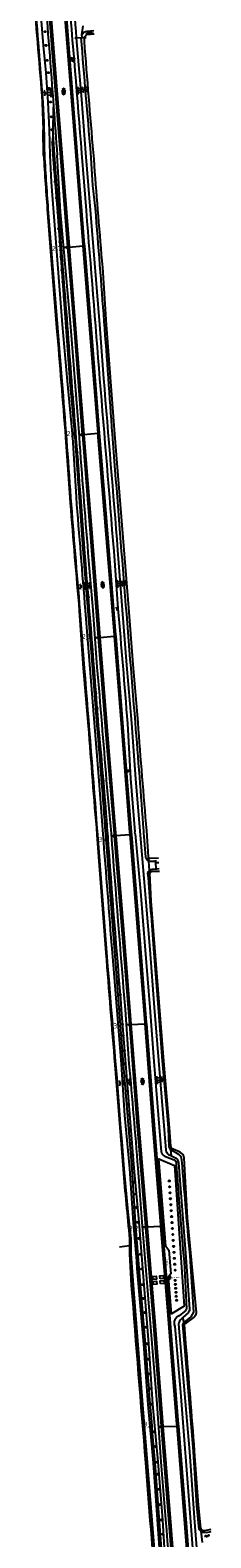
# Model space of a CAD drawing. Extents: x 121149 to 123702, y 457169 to 470031.
# Tile 56 of 87: x 122119 to 122210, y 466541 to 467299. Entities that reach past the tile are written whole.
import ezdxf

# ---------------------------------------------------------------- set-up
doc = ezdxf.new("R2010")
doc.units = 0
doc.header["$LTSCALE"] = 4
doc.layers.get('0').update_dxf_attribs({"color": 8, "linetype": 'CONTINUOUS'})
doc.layers.add('REFERENTIE', color=8, linetype='CONTINUOUS')
doc.styles.add('ISO', font='ISO')

# ---------------------------------------------------------------- blocks, each defined once
blk = doc.blocks.new('water')
at = {"color": 0, "linetype": 'ByBlock', "lineweight": -2}
for centre, start, end in [((-0.01, 0.75), 129.74464, 230.25536), ((-0.32, 1.12), 309.74464, 50.25536), ((-0.32, 0.37), 309.74464, 50.25536), ((0.32, 0.01), 129.74464, 230.25536), ((0, 0.38), 309.74464, 50.25536), ((-0.01, -0.74), 129.74464, 230.25536), ((-0.32, -0.37), 309.74464, 50.25536), ((-0.32, -1.12), 309.74464, 50.25536), ((0, -0.37), 309.74464, 50.25536)]:
    blk.add_arc(centre, 0.244, start, end, dxfattribs=at)
blk = doc.blocks.new('talud')
at = {"color": 0}
for p, q in [((0, 0.75), (0.5, 0.75)), ((0, 0.5), (1, 0.5)), ((0, 0.25), (0.5, 0.25)), ((0, 0), (1, 0)), ((0, -0.25), (0.5, -0.25)), ((0, -0.5), (1, -0.5)), ((0, -0.75), (0.5, -0.75))]:
    blk.add_line(p, q, dxfattribs=at)
blk = doc.blocks.new('boom')
at = {"color": 0}
for radius in [0.315, 0.225, 0.135]:
    blk.add_circle((0, 0), radius, dxfattribs=at)
blk = doc.blocks.new('asfalt6')
at = {"color": 0, "linetype": 'ByBlock', "lineweight": -2}
for p, q in [((-0.93, 0.18), (0.7, 1.13)), ((-0.89, -0.52), (0.89, 0.52)), ((-0.89, 0.52), (0.89, -0.52)), ((-0.76, 1.01), (0.3, 1.62)), ((-0.7, 1.13), (0.93, 0.18)), ((-0.3, 1.62), (0.76, 1.01)), ((-0.93, -0.18), (0.7, -1.13)), ((-0.76, -1.01), (0.3, -1.62)), ((-0.7, -1.13), (0.93, -0.18)), ((-0.3, -1.62), (0.76, -1.01))]:
    blk.add_line(p, q, dxfattribs=at)
blk = doc.blocks.new('verkeerslicht')
at = {"color": 0, "linetype": 'Continuous'}
for p, q in [((-1, 0), (-0.6, 0)), ((-0.3, 0.52), (-0.5, 0.86)), ((0.3, 0.52), (0.5, 0.86)), ((0.6, 0), (1, 0)), ((-0.3, -0.52), (-0.5, -0.86)), ((0.3, -0.52), (0.5, -0.86))]:
    blk.add_line(p, q, dxfattribs=at)
at = {"color": 0}
blk.add_circle((0, 0), 0.6, dxfattribs=at)
at = {"color": 0, "linetype": 'Continuous'}
for radius, start, end in [(0.996, 119.99849, 179.99351), (0.897, 119.99889, 179.99279), (0.797, 119.99938, 179.99189), (0.697, 120.00002, 179.99073), (0.697, 0.00927, 59.99998), (0.797, 0.00811, 60.00062), (0.897, 0.00721, 60.00111), (0.996, 0.00649, 60.00151), (0.996, 240.00151, 299.99849), (0.897, 240.00111, 299.99889), (0.797, 240.00062, 299.99938), (0.697, 239.99998, 300.00002)]:
    blk.add_arc((0, 0), radius, start, end, dxfattribs=at)
blk = doc.blocks.new('kilometerpaal')
at = {"color": 0}
for p, q in [((-0.44, 0.44), (0.44, -0.44)), ((-0.44, -0.44), (-0.44, 0.44)), ((0.44, 0.44), (-0.44, -0.44)), ((0.44, -0.44), (0.44, 0.44))]:
    blk.add_line(p, q, dxfattribs=at)
at = {"color": 0, "style": 'ISO'}
blk.add_attdef('KILOMETERPAAL', (0.59, 0.87), '', height=2.5, dxfattribs=at)
blk = doc.blocks.new('wegwijzer')
at = {"color": 0}
for q in [(-0.42, 1.42), (0.42, 1.42), (0, 0)]:
    blk.add_line((0, 1), q, dxfattribs=at)
blk = doc.blocks.new('paal')
at = {"color": 0}
for radius in [0.45, 0.2]:
    blk.add_circle((0, 0), radius, dxfattribs=at)
blk = doc.blocks.new('verkeersteller')
at = {"color": 0}
blk.add_circle((0, 0), 0.45, dxfattribs=at)
blk = doc.blocks.new('verkeerstel-pl')
at = {"linetype": 'Continuous'}
blk.add_circle((0, 0), 0.03, dxfattribs=at)
blk = doc.blocks.new('halfverhard4')
at = {"color": 0, "linetype": 'ByBlock', "lineweight": -2}
for p, q in [((-0.625, 0.625), (-0.625, 0.625)), ((-0.625, 0), (-0.625, 0)), ((-0.46875, 0.9375), (-0.46875, 0.9375)), ((-0.46875, 0.3125), (-0.46875, 0.3125)), ((-0.3125, 1.25), (-0.3125, 1.25)), ((-0.3125, 0.625), (-0.3125, 0.625)), ((-0.3125, 0), (-0.3125, 0)), ((-0.15625, 1.5625), (-0.15625, 1.5625)), ((-0.15625, 0.9375), (-0.15625, 0.9375)), ((-0.15625, 0.3125), (-0.15625, 0.3125)), ((0, 1.25), (0, 1.25)), ((0, 0.625), (0, 0.625)), ((0, 0), (0, 0)), ((0.15625, 1.5625), (0.15625, 1.5625)), ((0.15625, 0.9375), (0.15625, 0.9375)), ((0.15625, 0.3125), (0.15625, 0.3125)), ((0.3125, 1.25), (0.3125, 1.25)), ((0.3125, 0.625), (0.3125, 0.625)), ((0.3125, 0), (0.3125, 0)), ((0.46875, 0.9375), (0.46875, 0.9375)), ((0.46875, 0.3125), (0.46875, 0.3125)), ((0.625, 0.625), (0.625, 0.625)), ((0.625, 0), (0.625, 0)), ((-0.625, -0.625), (-0.625, -0.625)), ((-0.46875, -0.3125), (-0.46875, -0.3125)), ((-0.46875, -0.9375), (-0.46875, -0.9375)), ((-0.3125, -0.625), (-0.3125, -0.625)), ((-0.3125, -1.25), (-0.3125, -1.25)), ((-0.15625, -0.3125), (-0.15625, -0.3125)), ((-0.15625, -0.9375), (-0.15625, -0.9375)), ((-0.15625, -1.5625), (-0.15625, -1.5625)), ((0, -0.625), (0, -0.625)), ((0, -1.25), (0, -1.25)), ((0.15625, -0.3125), (0.15625, -0.3125)), ((0.15625, -0.9375), (0.15625, -0.9375)), ((0.15625, -1.5625), (0.15625, -1.5625)), ((0.3125, -0.625), (0.3125, -0.625)), ((0.3125, -1.25), (0.3125, -1.25)), ((0.46875, -0.3125), (0.46875, -0.3125)), ((0.46875, -0.9375), (0.46875, -0.9375)), ((0.625, -0.625), (0.625, -0.625))]:
    blk.add_line(p, q, dxfattribs=at)
blk = doc.blocks.new('zonnepaneel')
at = {"color": 0}
blk.add_circle((0, 0), 0.45, dxfattribs=at)
at = {"color": 0, "style": 'ISO'}
blk.add_attdef('ZONNEPANEEL', (0.7, 0), '', height=0.9, dxfattribs=at)

msp = doc.modelspace()

# ---------------------------------------------------------------- linework, layer by layer
at = {"layer": 'REFERENTIE'}
for points in [[(122120.465, 467359.977), (122121.402, 467347.187), (122125.936, 467291.265), (122127.174, 467277.507), (122128.282, 467262.779), (122128.919, 467248.853), (122129.173, 467236.043), (122129.906, 467222.579), (122135.512, 467151.034), (122137.91, 467122.459), (122140.622, 467094.382), (122142.478, 467064.103)], [(122129.075, 467304.523), (122134.024, 467243.443), (122138.207, 467190.03), (122138.223, 467189.828)], [(122129.874, 467304.567), (122134.822, 467243.505), (122139.005, 467190.092), (122139.021, 467189.892)], [(122136.782, 467304.951), (122140.936, 467252.792), (122145.79, 467190.977), (122145.833, 467190.443)], [(122137.581, 467304.995), (122141.734, 467252.855), (122146.587, 467191.041), (122146.631, 467190.508)], [(122141.801, 467295.082), (122142.566, 467295.105)], [(122142.566, 467295.105), (122145.036, 467295.18)], [(122142.566, 467295.105), (122145.216, 467264.071), (122147.269, 467237.269), (122154.305, 467150.902), (122156.261, 467123.776)], [(122145.036, 467295.18), (122145.454, 467295.192)], [(122145.406, 467296.542), (122146.011, 467301.049)], [(122145.454, 467295.192), (122145.406, 467296.542)], [(122145.454, 467295.192), (122146.868, 467295.235)], [(122146.868, 467295.235), (122147.524, 467295.255)], [(122147.955, 467296.829), (122151.504, 467297.076)], [(122148.028, 467298.487), (122151.415, 467298.785)], [(122125.963, 467262.586), (122124.634, 467277.37), (122123.519, 467292.804)], [(122125.448, 467262.621), (122125.972, 467248.751)], [(122130.865, 467246.996), (122131.159, 467260.23)], [(122126.09, 467236.079), (122125.972, 467248.751)], [(122130.865, 467246.996), (122130.346, 467242.374), (122130.781, 467236.12), (122133.036, 467207.353), (122139.285, 467122.194), (122141.794, 467094.441), (122146.01, 467035.969), (122150.813, 466977.873), (122152.965, 466949.285)], [(122135.993, 467178.263), (122133.845, 467207.447), (122131.52, 467236.116), (122130.865, 467246.996)], [(122144.127, 467094.505), (122139.81, 467149.731), (122134.69, 467207.582), (122132.966, 467236.075)], [(122145.26, 467237.02), (122147.491, 467208.218)], [(122152.256, 467209.189), (122150.901, 467220.852), (122149.929, 467237.449)], [(122128.126, 467206.963), (122128.128, 467206.935)], [(122128.128, 467206.935), (122132.677, 467149.246)], [(122135.506, 467122.396), (122133.194, 467149.238), (122128.62, 467207.097)], [(122138.223, 467189.828), (122139.021, 467189.892)], [(122138.223, 467189.828), (122141.585, 467146.581), (122145.603, 467095.636)], [(122139.021, 467189.892), (122145.833, 467190.443)], [(122139.021, 467189.892), (122142.383, 467146.643), (122146.4, 467095.699)], [(122145.833, 467190.443), (122146.631, 467190.508)], [(122145.833, 467190.443), (122149.896, 467140.195), (122153.355, 467096.246)], [(122146.631, 467190.508), (122150.693, 467140.259), (122154.153, 467096.309)], [(122157.812, 467150.826), (122155.875, 467179.579)], [(122161.919, 467095.796), (122157.812, 467150.826)], [(122137.169, 467094.116), (122139.305, 467063.954)], [(122145.603, 467095.636), (122146.4, 467095.699)], [(122145.603, 467095.636), (122145.622, 467095.396), (122149.589, 467045.965), (122153.583, 466993.653), (122153.587, 466993.609)], [(122146.4, 467095.699), (122153.355, 467096.246)], [(122146.4, 467095.699), (122146.419, 467095.46), (122150.387, 467046.026), (122154.381, 466993.714), (122154.384, 466993.673)], [(122153.355, 467096.246), (122154.153, 467096.309)], [(122153.355, 467096.246), (122153.491, 467094.52), (122157.843, 467041.429), (122161.572, 466994.826), (122161.617, 466994.252)], [(122154.153, 467096.309), (122154.288, 467094.585), (122158.64, 467041.494), (122162.37, 466994.889), (122162.415, 466994.316)], [(122168.987, 467008.527), (122161.919, 467095.796)], [(122139.305, 467063.954), (122139.527, 467061.174)], [(122146.882, 467036.001), (122144.815, 467064.247)], [(122163.389, 467037.437), (122167.884, 466979.703), (122170.351, 466950.541), (122172.357, 466922.577), (122174.624, 466896.174), (122179.561, 466836.764), (122181.725, 466807.617), (122187.676, 466735.785)], [(122153.151, 466978.727), (122151.06, 467007.416), (122148.601, 467036.132)], [(122161.395, 467036.939), (122163.521, 467008.125)], [(122147.085, 467007.121), (122153.856, 466921.571), (122155.906, 466894.671)], [(122171.142, 466980.102), (122168.987, 467008.527)], [(122144.075, 467006.927), (122146.097, 466978.197)], [(122146.701, 466978.18), (122144.554, 467006.995)], [(122153.587, 466993.609), (122154.384, 466993.673)], [(122153.587, 466993.609), (122157.335, 466946.667), (122161.576, 466895.127), (122161.667, 466894.028), (122161.677, 466893.904)], [(122154.384, 466993.673), (122161.617, 466994.252)], [(122154.384, 466993.673), (122158.132, 466946.732), (122162.374, 466895.191), (122162.464, 466894.094), (122162.474, 466893.967)], [(122161.617, 466994.252), (122162.415, 466994.316)], [(122161.617, 466994.252), (122165.595, 466944.049), (122169.407, 466895.755), (122169.501, 466894.561), (122169.504, 466894.522)], [(122162.415, 466994.316), (122166.393, 466944.112), (122170.204, 466895.819), (122170.299, 466894.624), (122170.302, 466894.585)], [(122146.097, 466978.197), (122148.57, 466949.032)], [(122173.665, 466950.876), (122171.142, 466980.102)], [(122168.327, 466950.431), (122169.784, 466922.67), (122172.05, 466895.967)], [(122160.255, 466895.02), (122157.844, 466921.79)], [(122152.954, 466894.434), (122157.435, 466835.038)], [(122157.972, 466835.179), (122153.364, 466894.467)], [(122157.282, 466894.782), (122159.602, 466864.105), (122166.183, 466779.168), (122170.607, 466726.409), (122172.287, 466699.441), (122174.703, 466668.097), (122177.332, 466638.508)], [(122161.677, 466893.904), (122162.474, 466893.967)], [(122161.677, 466893.904), (122165.518, 466846.699), (122169.307, 466799.053), (122169.313, 466798.981)], [(122162.474, 466893.967), (122169.504, 466894.522)], [(122162.474, 466893.967), (122166.315, 466846.763), (122170.105, 466799.116), (122170.112, 466799.023)], [(122169.504, 466894.522), (122170.302, 466894.585)], [(122169.504, 466894.522), (122173.558, 466843.706), (122177.005, 466799.93), (122177.047, 466799.388)], [(122170.302, 466894.585), (122174.355, 466843.769), (122177.803, 466799.993), (122177.846, 466799.43)], [(122172.145, 466894.872), (122172.05, 466895.967)], [(122172.145, 466894.872), (122174.926, 466865.96), (122177.193, 466836.369), (122179.616, 466807.594), (122181.661, 466780.48), (122185.386, 466735.049)], [(122177.623, 466883.145), (122176.78, 466893.515), (122176.64, 466895.245), (122176.558, 466896.329)], [(122178.85, 466883.313), (122178.092, 466896.452)], [(122179.054, 466881.172), (122178.85, 466883.313)], [(122179.495, 466876.523), (122179.054, 466881.172)], [(122183.981, 466882.644), (122179.772, 466882.432), (122179.349, 466882.587)], [(122182.651, 466880.915), (122179.857, 466880.976)], [(122182.651, 466880.915), (122182.613, 466881.686)], [(122182.676, 466880.399), (122182.651, 466880.915)], [(122182.676, 466880.399), (122184.137, 466880.547)], [(122182.824, 466877.373), (122182.676, 466880.399)], [(122179.63, 466875.109), (122179.495, 466876.523)], [(122180.344, 466861.018), (122179.63, 466875.109)], [(122180.087, 466876.906), (122180.842, 466877.121), (122182.824, 466877.373)], [(122180.279, 466875.984), (122180.816, 466876.134), (122184.464, 466876.162)], [(122182.824, 466877.373), (122184.371, 466877.413)], [(122182.852, 466876.767), (122182.824, 466877.373)], [(122186.608, 466780.656), (122180.344, 466861.018)], [(122160.552, 466835.237), (122165.096, 466779.148), (122166.922, 466753.277), (122169.363, 466726.611), (122171.147, 466699.317)], [(122189.412, 466737.726), (122188.961, 466746.988), (122188.327, 466754.984), (122185.936, 466780.727), (122183.956, 466807.65), (122181.602, 466837.012)], [(122197.034, 466402.927), (122194.8, 466434.441), (122192.346, 466464.533), (122190.4, 466491.805), (122187.883, 466521.819), (122186.067, 466549.997), (122183.836, 466579.112), (122181.136, 466608.138), (122179.033, 466638.562), (122174.295, 466699.629), (122171.766, 466726.768), (122167.467, 466779.263), (122165.408, 466806.553)], [(122169.224, 466779.292), (122167.285, 466806.596)], [(122169.313, 466798.981), (122170.112, 466799.023)], [(122169.313, 466798.981), (122173.115, 466750.05), (122177.427, 466697.249)], [(122170.112, 466799.023), (122177.047, 466799.388)], [(122170.112, 466799.023), (122173.912, 466750.114), (122178.227, 466697.291)], [(122177.047, 466799.388), (122177.846, 466799.43)], [(122177.047, 466799.388), (122181.189, 466746.325), (122184.996, 466698.119), (122185.034, 466697.653)], [(122177.846, 466799.43), (122181.987, 466746.387), (122185.793, 466698.183), (122185.833, 466697.696)], [(122189.568, 466747.015), (122186.608, 466780.656)], [(122162.011, 466778.805), (122166.126, 466726.385)], [(122190.131, 466737.832), (122189.568, 466747.015)], [(122190.246, 466735.964), (122190.131, 466737.832)], [(122190.246, 466735.964), (122190.174, 466736.02)], [(122190.432, 466732.957), (122190.246, 466735.964)], [(122194.275, 466733.637), (122193.358, 466734.229), (122190.919, 466735.436), (122190.246, 466735.964)], [(122195.857, 466734.071), (122194.942, 466734.782), (122191.365, 466736.308)], [(122187.739, 466550.139), (122185.267, 466579.133), (122183.215, 466608.296), (122180.694, 466638.714), (122175.8, 466699.775), (122173.698, 466726.846)], [(122187.705, 466687.671), (122184.102, 466731.509), (122191.987, 466728.12), (122196.896, 466657.355), (122190.509, 466653.552), (122188.981, 466672.145)], [(122186.78, 466732.987), (122187.539, 466732.609), (122191.89, 466730.926)], [(122188.924, 466733.637), (122190.432, 466732.957)], [(122190.432, 466732.957), (122192.564, 466731.996)], [(122192.564, 466731.996), (122193.295, 466731.35)], [(122193.993, 466729.556), (122197.955, 466679.783)], [(122203.148, 466654.159), (122198.623, 466701.842), (122196.957, 466732.054)], [(122190.246, 466433.08), (122180.711, 466549.76), (122178.481, 466578.753), (122176.065, 466607.873), (122171.382, 466667.93), (122170.276, 466683.801), (122170.172, 466691.451), (122168.668, 466704.925), (122166.658, 466726.441)], [(122177.427, 466697.249), (122178.227, 466697.291)], [(122177.427, 466697.249), (122177.463, 466696.817), (122181.247, 466649.686), (122185.389, 466597.08), (122185.405, 466596.881)], [(122178.227, 466697.291), (122185.034, 466697.653)], [(122178.227, 466697.291), (122178.26, 466696.882), (122182.044, 466649.749), (122186.186, 466597.144), (122186.205, 466596.911)], [(122185.034, 466697.653), (122185.833, 466697.696)], [(122185.034, 466697.653), (122188.661, 466652.943), (122193.1, 466598.075), (122193.171, 466597.168)], [(122185.833, 466697.696), (122186.512, 466689.325)], [(122169.439, 466691.315), (122169.382, 466687.714)], [(122186.512, 466689.325), (122188.011, 466670.843)], [(122186.512, 466689.325), (122187.705, 466687.671)], [(122169.382, 466687.714), (122164.37, 466687.017)], [(122169.382, 466687.714), (122169.319, 466683.727)], [(122169.319, 466683.727), (122170.282, 466667.887)], [(122187.705, 466687.671), (122189.159, 466685.654), (122190.133, 466673.694), (122188.981, 466672.145)], [(122196.824, 466649.149), (122200.337, 466652.097), (122201.741, 466654.334), (122200.141, 466679.955)], [(122196.825, 466679.705), (122198.132, 466656.273)], [(122197.955, 466679.783), (122199.58, 466655.943)], [(122181.158, 466670.868), (122181.037, 466672.363), (122182.831, 466672.508), (122182.952, 466671.013), (122181.158, 466670.868)], [(122181.359, 466668.376), (122181.238, 466669.871), (122183.032, 466670.016), (122183.153, 466668.521), (122181.359, 466668.376)], [(122184.747, 466671.158), (122184.626, 466672.653), (122186.42, 466672.799), (122186.541, 466671.304), (122184.747, 466671.158)], [(122184.948, 466668.667), (122184.827, 466670.162), (122186.621, 466670.307), (122186.742, 466668.812), (122184.948, 466668.667)], [(122188.981, 466672.145), (122188.011, 466670.843)], [(122188.011, 466670.843), (122189.458, 466653.008), (122193.897, 466598.139), (122193.972, 466597.197)], [(122197.574, 466655.126), (122197.021, 466654.786), (122194.314, 466652.502), (122193.378, 466652.003), (122192.616, 466651.265)], [(122196.232, 466651.65), (122194.845, 466650.365)], [(122198.838, 466654.062), (122196.232, 466651.65)], [(122196.824, 466649.149), (122196.232, 466651.65)], [(122197.096, 466648), (122197.234, 466648.414), (122201.742, 466651.736)], [(122191.868, 466648.258), (122192.196, 466647.25), (122195.074, 466614.206), (122199.988, 466551.133), (122202.047, 466522.9)], [(122194.101, 466648.45), (122199.544, 466584.186), (122201.954, 466551.088), (122206.497, 466492.65)], [(122204.456, 466545.097), (122203.226, 466557.243), (122201.619, 466584.317), (122197.129, 466638.705), (122196.249, 466648.065), (122196.523, 466648.897), (122196.824, 466649.149)], [(122197.096, 466648), (122196.824, 466649.149)], [(122197.764, 466638.796), (122197.096, 466648)], [(122176.351, 466638.311), (122178.565, 466607.924), (122181.218, 466578.718), (122185.365, 466521.698), (122187.803, 466491.565), (122189.892, 466464.376), (122194.811, 466402.702), (122196.934, 466373.672)], [(122197.773, 466638.693), (122197.764, 466638.796)], [(122185.405, 466596.881), (122186.205, 466596.911)], [(122193.302, 466497.365), (122185.405, 466596.881)], [(122186.205, 466596.911), (122193.171, 466597.168)], [(122186.205, 466596.911), (122190.247, 466546.832), (122194.1, 466497.428), (122194.102, 466497.407)], [(122193.171, 466597.168), (122193.972, 466597.197)], [(122193.171, 466597.168), (122197.192, 466546.059), (122200.991, 466498.274), (122201.03, 466497.773)], [(122193.972, 466597.197), (122197.99, 466546.122), (122201.788, 466498.337), (122201.83, 466497.815)], [(122202.165, 466584.362), (122202.142, 466584.668)], [(122204.047, 466557.322), (122202.165, 466584.362)], [(122177.465, 466578.685), (122179.679, 466549.711)], [(122182.141, 466578.633), (122186.396, 466521.77), (122188.826, 466491.67), (122190.824, 466464.457), (122196.246, 466397.013)], [(122205.211, 466545.744), (122204.047, 466557.322)], [(122205.211, 466545.744), (122205.359, 466544.243)], [(122210.249, 466545.161), (122208.003, 466544.663), (122207.361, 466544.464)], [(122205.359, 466544.243), (122205.921, 466538.572)], [(122210.35, 466544.05), (122207.727, 466543.528)]]:
    msp.add_lwpolyline(points, dxfattribs=at)
for points in [[(122123.519, 467292.804, -0.0031002), (122119.313, 467345.703)], [(122138.561, 467346.981, -0.0018706), (122142.566, 467295.105)], [(122126.558, 467319.145, -0.0011636), (122131.159, 467260.23)], [(122138.323, 467319.976, -0.0017478), (122145.26, 467237.02)], [(122120.976, 467316.103, -0.0018692), (122125.448, 467262.621)], [(122149.929, 467237.449, -0.0025471), (122145.036, 467295.18)], [(122145.406, 467296.542, -0.274828), (122148.028, 467298.487)], [(122146.656, 467293.348, -0.1207905), (122146.868, 467295.235)], [(122146.868, 467295.235, -0.123489), (122147.955, 467296.829)], [(122151.262, 467237.341, -0.0031787), (122146.656, 467293.348)], [(122126.676, 467236.17, 0.007534), (122125.963, 467262.586)], [(122131.159, 467260.23, -0.0004559), (122132.966, 467236.075)], [(122126.09, 467236.079, 0.0043304), (122128.126, 467206.963)], [(122128.62, 467207.097, -0.0046092), (122126.676, 467236.17)], [(122155.312, 467186.179, -0.0027378), (122151.262, 467237.341)], [(122147.491, 467208.218, -0.0015619), (122154.257, 467123.683)], [(122160.777, 467095.868, 0.0022677), (122152.256, 467209.189)], [(122155.875, 467179.579, -0.0004513), (122155.312, 467186.179)], [(122140.249, 467122.644, 0.0017613), (122135.993, 467178.263)], [(122132.677, 467149.246, -0.0018137), (122137.169, 467094.116)], [(122139.863, 467063.931, 0.0027891), (122135.506, 467122.396)], [(122144.815, 467064.247, 0.0017454), (122140.249, 467122.644)], [(122154.257, 467123.683, -0.0017747), (122161.395, 467036.939)], [(122156.261, 467123.776, -0.001111), (122163.389, 467037.437)], [(122148.601, 467036.132, -0.0021236), (122144.127, 467094.505)], [(122172.364, 466950.92, -0.0010417), (122160.777, 467095.868)], [(122139.527, 467061.174, 0.0019542), (122144.075, 467006.927)], [(122144.554, 467006.995, -0.0014915), (122139.863, 467063.931)], [(122142.478, 467064.103, 0.0019466), (122147.085, 467007.121)], [(122153.836, 466949.336, 0.0016152), (122146.882, 467036.001)], [(122163.521, 467008.125, -0.0019767), (122168.327, 466950.431)], [(122153.364, 466894.467, 0.0023545), (122146.701, 466978.18)], [(122157.844, 466921.79, 0.002054), (122153.151, 466978.727)], [(122148.57, 466949.032, 0.0025988), (122152.954, 466894.434)], [(122152.965, 466949.285, -0.001487), (122157.282, 466894.782)], [(122158.415, 466894.873, 0.0050491), (122153.836, 466949.336)], [(122176.558, 466896.329, 0.0015395), (122172.364, 466950.92)], [(122178.092, 466896.452, -0.0033977), (122173.665, 466950.876)], [(122155.906, 466894.671, -0.0013791), (122160.552, 466835.237)], [(122165.408, 466806.553, -0.0022534), (122158.415, 466894.873)], [(122167.285, 466806.596, -0.0011534), (122160.255, 466895.02)], [(122179.054, 466881.172, -0.2720584), (122177.623, 466883.145)], [(122179.349, 466882.587, -0.2099974), (122178.85, 466883.313)], [(122179.857, 466880.976, -0.0871485), (122179.054, 466881.172)], [(122178.674, 466875.117, -0.1657014), (122179.495, 466876.523)], [(122181.602, 466837.012, 0.0023099), (122178.674, 466875.117)], [(122179.495, 466876.523, -0.0688521), (122180.087, 466876.906)], [(122179.63, 466875.109, -0.2245318), (122180.279, 466875.984)], [(122157.435, 466835.038, 0.0016354), (122162.011, 466778.805)], [(122166.658, 466726.441, 0.0014343), (122157.972, 466835.179)], [(122173.698, 466726.846, 0.0043104), (122169.224, 466779.292)], [(122185.386, 466735.049, 0.195674), (122186.78, 466732.987)], [(122187.676, 466735.785, 0.1695639), (122188.924, 466733.637)], [(122190.174, 466736.02, -0.1629169), (122189.412, 466737.726)], [(122191.365, 466736.308, -0.2269827), (122190.131, 466737.832)], [(122191.89, 466730.926, -0.2685026), (122192.893, 466729.247)], [(122192.893, 466729.247, 0.0044014), (122196.825, 466679.705)], [(122193.295, 466731.35, -0.160525), (122193.993, 466729.556)], [(122195.779, 466730.805, 0.1933524), (122194.275, 466733.637)], [(122200.141, 466679.955, -0.003775), (122195.779, 466730.805)], [(122196.957, 466732.054, 0.1377011), (122195.857, 466734.071)], [(122166.126, 466726.385, 0.0046495), (122169.439, 466691.315)], [(122171.147, 466699.317, -0.0014106), (122176.351, 466638.311)], [(122170.282, 466667.887, 0.0018949), (122177.465, 466578.685)], [(122192.616, 466651.265, 0.2121946), (122191.868, 466648.258)], [(122198.132, 466656.273, -0.1896996), (122197.574, 466655.126)], [(122199.58, 466655.943, -0.1445502), (122198.838, 466654.062)], [(122201.742, 466651.736, 0.1495702), (122203.148, 466654.159)], [(122194.845, 466650.365, 0.1493271), (122194.101, 466648.45)], [(122177.332, 466638.508, 0.0034909), (122182.141, 466578.633)], [(122202.142, 466584.668, 0.0020546), (122197.773, 466638.693)], [(122179.679, 466549.711, -0.0015849), (122191.546, 466402.737)], [(122194.574, 466464.577, -0.0036108), (122187.739, 466550.139)], [(122205.359, 466544.243, -0.0768551), (122204.456, 466545.097)], [(122207.361, 466544.464, -0.3480458), (122205.211, 466545.744)], [(122207.727, 466543.528, -0.1566699), (122205.359, 466544.243)]]:
    msp.add_lwpolyline(points, format="xyb", dxfattribs=at)

# ---------------------------------------------------------------- block references
at = {"layer": 'REFERENTIE', "linetype": 'Continuous'}
for name, p in [('boom', (122126.902, 467298.152)), ('boom', (122127.342, 467291.255)), ('boom', (122127.927, 467283.768)), ('verkeerslicht', (122140.801, 467284.318)), ('boom', (122128.516, 467277.559)), ('boom', (122128.858, 467269.658)), ('asfalt6', (122136.188, 467268.103)), ('boom', (122129.6, 467262.827)), ('boom', (122130, 467255.35)), ('boom', (122130.328, 467248.881)), ('boom', (122130.756, 467242.378)), ('boom', (122131.057, 467236.131)), ('boom', (122131.496, 467228.798)), ('boom', (122131.929, 467222.798)), ('boom', (122132.721, 467214.564)), ('boom', (122133.351, 467207.412)), ('boom', (122133.723, 467199.074)), ('boom', (122134.374, 467192.339)), ('boom', (122134.924, 467184.974)), ('boom', (122135.424, 467178.205)), ('boom', (122135.883, 467172.276)), ('boom', (122136.539, 467164.459)), ('boom', (122137.187, 467156.723)), ('boom', (122137.697, 467149.57)), ('boom', (122138.205, 467142.519)), ('boom', (122138.987, 467135.218)), ('boom', (122139.774, 467122.614)), ('boom', (122140.714, 467114.59)), ('boom', (122141.034, 467108.582)), ('boom', (122141.451, 467102.58)), ('boom', (122142.179, 467094.466)), ('boom', (122142.957, 467086.777)), ('boom', (122143.393, 467078.652)), ('boom', (122143.796, 467071.492)), ('boom', (122144.442, 467064.203)), ('boom', (122144.934, 467057.553)), ('boom', (122145.504, 467049.261)), ('boom', (122145.982, 467042.435)), ('boom', (122146.487, 467036.033)), ('boom', (122146.99, 467028.598)), ('boom', (122147.873, 467021.155)), ('boom', (122148.612, 467013.831)), ('wegwijzer', (122162.914, 467007.192)), ('boom', (122149.406, 466999.844)), ('boom', (122151.124, 466978.548)), ('boom', (122151.629, 466972.634)), ('boom', (122152.282, 466965.445)), ('boom', (122152.977, 466957.972)), ('boom', (122153.416, 466949.314)), ('boom', (122153.968, 466943.208)), ('boom', (122154.612, 466936.011)), ('boom', (122155.2, 466928.581)), ('paal', (122168.484, 466926.505)), ('boom', (122155.972, 466921.669)), ('boom', (122156.476, 466914.83)), ('boom', (122156.984, 466907.452)), ('boom', (122157.749, 466900.01)), ('boom', (122158.178, 466893.796)), ('boom', (122158.647, 466886.075)), ('boom', (122159.257, 466878.158)), ('boom', (122159.676, 466871.389)), ('boom', (122160.422, 466864.202)), ('boom', (122160.794, 466857.078)), ('boom', (122161.427, 466849.586)), ('boom', (122162.072, 466841.643)), ('boom', (122163.286, 466827.968)), ('boom', (122163.973, 466819.727)), ('boom', (122164.629, 466813.847)), ('boom', (122164.972, 466806.473)), ('boom', (122165.843, 466799.216)), ('boom', (122166.176, 466793.5)), ('boom', (122166.751, 466785.812)), ('boom', (122167.051, 466779.225)), ('boom', (122167.71, 466773.084)), ('boom', (122168.285, 466765.703)), ('boom', (122168.596, 466758.918)), ('boom', (122169.147, 466753.48)), ('boom', (122169.52, 466746.003)), ('boom', (122170.158, 466739.299)), ('boom', (122170.939, 466733.455)), ('boom', (122171.238, 466726.735)), ('boom', (122171.541, 466719.797)), ('boom', (122189.378, 466720.404)), ('boom', (122172.37, 466713.811)), ('boom', (122189.575, 466717.411)), ('boom', (122189.773, 466714.417)), ('boom', (122189.971, 466711.424)), ('boom', (122172.663, 466707.033)), ('boom', (122190.169, 466708.43)), ('boom', (122190.367, 466705.437)), ('boom', (122173.433, 466699.564)), ('boom', (122190.565, 466702.443)), ('boom', (122190.763, 466699.45)), ('boom', (122190.96, 466696.456)), ('boom', (122174.14, 466691.474)), ('boom', (122191.158, 466693.463)), ('boom', (122191.356, 466690.469)), ('boom', (122174.846, 466683.5)), ('boom', (122191.554, 466687.476)), ('boom', (122191.752, 466684.482)), ('boom', (122191.95, 466681.489)), ('boom', (122175.498, 466676.162)), ('boom', (122192.148, 466678.496)), ('boom', (122192.346, 466675.502)), ('boom', (122175.922, 466668.244)), ('verkeersteller', (122189.475, 466672.258)), ('verkeerstel-pl', (122189.475, 466672.258)), ('boom', (122192.346, 466670.376)), ('boom', (122192.494, 466668.381)), ('boom', (122192.643, 466666.387)), ('boom', (122176.354, 466661.322)), ('boom', (122192.792, 466664.392)), ('boom', (122192.886, 466662.393)), ('boom', (122193.089, 466660.403)), ('boom', (122177.134, 466654.185)), ('boom', (122177.606, 466646.858)), ('boom', (122178.361, 466638.52)), ('boom', (122179.007, 466630.764)), ('boom', (122179.562, 466623.379)), ('boom', (122180.035, 466615.952)), ('boom', (122180.33, 466608.126)), ('boom', (122181.743, 466594.275)), ('boom', (122182.448, 466586.93)), ('boom', (122183.156, 466578.994)), ('boom', (122183.504, 466572.905)), ('boom', (122184.025, 466565.33)), ('boom', (122184.767, 466557.683)), ('boom', (122185.242, 466549.948)), ('boom', (122186.017, 466542.807))]:
    msp.add_blockref(name, p, dxfattribs=at)
for p, xscale, yscale, rotation in [((122149.416, 467296.931), 1.57738, 2, 93.96142652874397), ((122125.066, 467267.154), 0.484737, 0.484737, 4.851985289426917), ((122130.556, 467267.614), 2.630463, 2.630463, 184.3168471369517), ((122142.683, 467268.569), 2.136596, 2.136596, 4.832678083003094), ((122148.579, 467269.051), 1.38652, 2, 184.5508513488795), ((122162.599, 467020.624), 2.104715, 2.104715, 4.223323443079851), ((122143.037, 467019.038), 0.505186, 2, 4.886169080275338), ((122147.368, 467019.39), 1.294409, 2, 184.6533515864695), ((122150.016, 467019.61), 1.777426, 1.777426, 184.8733984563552), ((122167.959, 467021.043), 1.244188, 1.244188, 184.7024527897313), ((122182.442, 466771.083), 2.281841, 2.281841, 4.751130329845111), ((122162.745, 466769.45), 0.530665, 0.530665, 4.539480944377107), ((122166.978, 466769.802), 1.219443, 1.219443, 184.8924048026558), ((122170.052, 466770.067), 1.811259, 1.811259, 185.1314224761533), ((122187.407, 466771.498), 0.611302, 0.611302, 184.9738005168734)]:
    msp.add_blockref('talud', p, dxfattribs=dict(at, xscale=xscale, yscale=yscale, rotation=rotation))
for name, p, rotation in [('water', (122126.756, 467267.283), 5.334440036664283), ('water', (122146.022, 467268.833), 4.934985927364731), ('water', (122144.769, 467019.179), 4.012171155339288), ('asfalt6', (122155.911, 467020.057), 4.530520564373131), ('water', (122165.749, 467020.806), 4.934985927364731), ('asfalt6', (122175.956, 466770.491), 3.783590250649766), ('water', (122185.812, 466771.374), 5.106241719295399), ('water', (122164.536, 466769.581), 4.877880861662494), ('halfverhard4', (122188.147, 466679.456), 4.302011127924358), ('water', (122208.474, 466541.917), 280.0179344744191)]:
    msp.add_blockref(name, p, dxfattribs=dict(at, rotation=rotation))
ref = msp.add_blockref('kilometerpaal', (122137.63, 467189.78), dxfattribs=at)
ref.add_attrib('KILOMETERPAAL', '2,7', (122130.25, 467187.853), dxfattribs={"layer": '0', "color": 0, "height": 2.5, "style": 'ISO'})
ref = msp.add_blockref('kilometerpaal', (122145.185, 467095.603), dxfattribs=at)
ref.add_attrib('KILOMETERPAAL', '2,8', (122137.738, 467094.855), dxfattribs={"layer": '0', "color": 0, "height": 2.5, "style": 'ISO'})
ref = msp.add_blockref('kilometerpaal', (122153.056, 466993.567), dxfattribs=at)
ref.add_attrib('KILOMETERPAAL', '2,9', (122145.357, 466992.869), dxfattribs={"layer": '0', "color": 0, "height": 2.5, "style": 'ISO'})
ref = msp.add_blockref('kilometerpaal', (122161.243, 466893.87), dxfattribs=at)
ref.add_attrib('KILOMETERPAAL', '3,0', (122153.729, 466890.84), dxfattribs={"layer": '0', "color": 0, "height": 2.5, "style": 'ISO'})
ref = msp.add_blockref('kilometerpaal', (122168.924, 466798.96), dxfattribs=at)
ref.add_attrib('KILOMETERPAAL', '3,1', (122161.26, 466797.094), dxfattribs={"layer": '0', "color": 0, "height": 2.5, "style": 'ISO'})
ref = msp.add_blockref('kilometerpaal', (122177.033, 466697.228), dxfattribs=at)
ref.add_attrib('KILOMETERPAAL', '3,2', (122168.985, 466695.202), dxfattribs={"layer": '0', "color": 0, "height": 2.5, "style": 'ISO'})
msp.add_blockref('zonnepaneel', (122189.488, 466671.507), dxfattribs=at).add_auto_attribs({'ZONNEPANEEL': 'zpaneel'})
ref = msp.add_blockref('kilometerpaal', (122184.686, 466596.855), dxfattribs=at)
ref.add_attrib('KILOMETERPAAL', '3,3', (122176.349, 466596.807), dxfattribs={"layer": '0', "color": 0, "height": 2.5, "style": 'ISO'})

doc.saveas('drawing.dxf')
